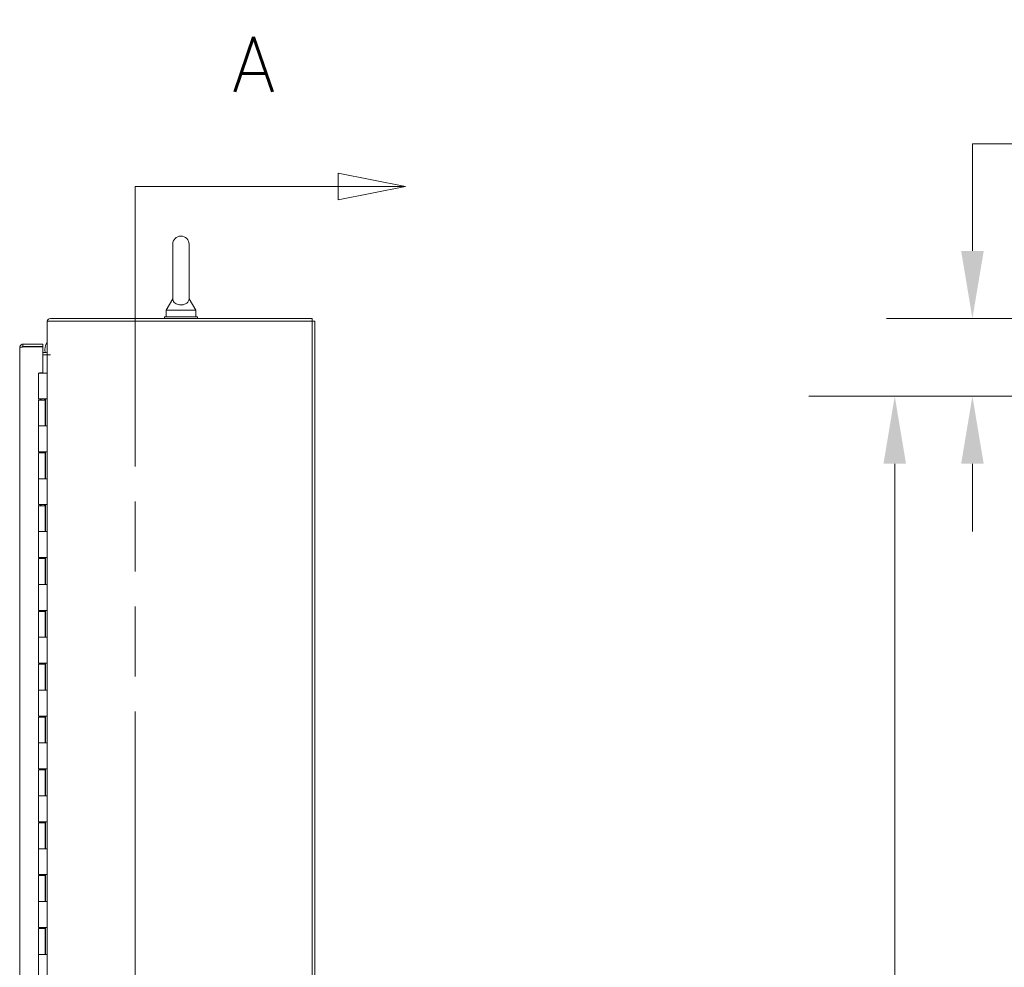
# Model space of a CAD drawing. Header units: inches. Extents: x 15 to 424, y 13 to 263.
# Tile 100 of 125: x 226 to 263, y 170 to 206. Entities that reach past the tile are written whole.
import ezdxf

# ---------------------------------------------------------------- set-up
doc = ezdxf.new("R2010")
doc.units = ezdxf.units.IN
doc.header["$LTSCALE"] = 26
doc.header["$MEASUREMENT"] = 0
doc.linetypes.add('DOUBLE_DASH_CHAIN', pattern=[1.2403, 0.6614, -0.0827, 0.1654, -0.0827, 0.1654, -0.0827])
for name, color, linetype, lineweight in [('Dimension (ANSI)', 7, 'Continuous', 5), ('Section Line (ANSI)', 7, 'DOUBLE_DASH_CHAIN', 5), ('Visible (ANSI)', 7, 'Continuous', 5)]:
    doc.layers.add(name, color=color, linetype=linetype, lineweight=lineweight)
doc.styles.add('ROMANS', font='romans.shx')
doc.dimstyles.new('Default (ANSI)', dxfattribs={"dimscale": 26, "dimtxt": 0.08, "dimasz": 0.098425, "dimexe": 0.125, "dimexo": 0.0625, "dimgap": 0.031496, "dimtad": 0, "dimtih": 1, "dimtoh": 1, "dimrnd": 1e-08, "dimzin": 0, "dimdsep": 46, "dimtxsty": 'ROMANS', "dimcen": 0.09, "dimdle": 0.393701, "dimclrd": 256, "dimclre": 256, "dimclrt": 256, "dimadec": 0, "dimazin": 0, "dimtfac": 1.25, "dimtofl": 0, "dimtmove": 0, "dimatfit": 3, "dimfxl": 1, "dimtolj": 1, "dimtzin": 0, "dimlwd": -1, "dimlwe": -1, "dimarcsym": 0})

# ---------------------------------------------------------------- blocks, each defined once
blk = doc.blocks.new('2dTransSection0')
at = {"layer": 'Section Line (ANSI)', "linetype": 'Continuous'}
for p, q in [((9.2617, 7.6748), (9.1637, 7.6943)), ((9.1637, 7.6943), (9.1637, 7.6553)), ((8.868, 7.6748), (8.868, 7.6589)), ((8.868, 7.6748), (9.1637, 7.6748)), ((9.1637, 7.6748), (9.2617, 7.6748)), ((9.1637, 7.6553), (9.2617, 7.6748))]:
    blk.add_line(p, q, dxfattribs=at)
at = {"layer": 'Section Line (ANSI)', "linetype": 'DOUBLE_DASH_CHAIN', "ltscale": 0.023698}
blk.add_line((8.868, 7.6748), (8.868, 4.6315), dxfattribs=at)
at = {"layer": 'Section Line (ANSI)', "linetype": 'Continuous', "flags": 128}
blk.add_lwpolyline([(9.1637, 7.6553), (9.2617, 7.6748), (9.1637, 7.6943), (9.1637, 7.6553)], dxfattribs=at)
at = {"layer": 'Section Line (ANSI)'}
blk.add_solid([(9.1637, 7.6553), (9.2617, 7.6748), (9.1637, 7.6943), (9.1637, 7.6553)], dxfattribs=at)
at = {"layer": 'Section Line (ANSI)', "insert": (9.0097, 7.8126), "char_height": 0.08, "attachment_point": 7, "line_spacing_factor": 2.477687, "style": 'ROMANS'}
blk.add_mtext('A', dxfattribs=at)
blk = doc.blocks.new('*D39')
at = {"layer": 'Defpoints', "color": 0, "transparency": 16777216}
for p in [(278.984, 194.545), (262.247, 191.608), (281.828, 191.608)]:
    blk.add_point(p, dxfattribs=at)
at = {"layer": 'Dimension (ANSI)', "transparency": 16777216}
for p, q in [((262.247, 197.104), (262.247, 201.158)), ((262.247, 201.158), (264.807, 201.158)), ((277.359, 194.545), (258.997, 194.545)), ((280.203, 191.608), (258.997, 191.608)), ((262.247, 189.049), (262.247, 186.49))]:
    blk.add_line(p, q, dxfattribs=at)
for points in [[(261.821, 197.104), (262.674, 197.104), (262.247, 194.545)], [(261.821, 189.049), (262.674, 189.049), (262.247, 191.608)]]:
    blk.add_solid(points, dxfattribs=at)
at = {"layer": 'Dimension (ANSI)', "transparency": 16777216, "insert": (265.625, 202.198), "char_height": 2.08, "attachment_point": 1, "style": 'ROMANS'}
blk.add_mtext('\\A1;2.94', dxfattribs=at)
blk = doc.blocks.new('*D41')
at = {"layer": 'Defpoints', "color": 0, "transparency": 16777216}
for p in [(259.308, 191.608), (281.828, 191.608), (281.828, 137.358)]:
    blk.add_point(p, dxfattribs=at)
at = {"layer": 'Dimension (ANSI)', "transparency": 16777216}
for p, q in [((280.203, 191.608), (256.058, 191.608)), ((259.308, 189.049), (259.308, 166.342)), ((259.308, 139.917), (259.308, 162.624)), ((280.203, 137.358), (256.058, 137.358))]:
    blk.add_line(p, q, dxfattribs=at)
for points in [[(258.882, 189.049), (259.735, 189.049), (259.308, 191.608)], [(258.882, 139.917), (259.735, 139.917), (259.308, 137.358)]]:
    blk.add_solid(points, dxfattribs=at)
at = {"layer": 'Dimension (ANSI)', "transparency": 16777216, "insert": (255.148, 165.523), "char_height": 2.08, "attachment_point": 1, "style": 'ROMANS'}
blk.add_mtext('\\A1;54.25', dxfattribs=at)

msp = doc.modelspace()

# ---------------------------------------------------------------- linework, layer by layer
at = {"layer": 'Visible (ANSI)'}
for p, q in [((231.993, 197.3576), (231.993, 195.2976)), ((232.613, 195.2976), (232.613, 197.3576)), ((231.993, 195.2976), (231.743, 194.8576)), ((232.613, 195.2976), (232.863, 194.8576)), ((231.743, 194.8576), (232.863, 194.8576)), ((231.743, 194.8576), (231.743, 194.6076)), ((232.863, 194.8576), (232.863, 194.6076)), ((227.2405, 194.4514), (237.2718, 194.4514)), ((227.2405, 193.1703), (227.2405, 194.4514)), ((237.2718, 194.5451), (227.3654, 194.5451)), ((231.678, 194.6076), (232.928, 194.6076)), ((231.678, 194.5451), (231.678, 194.6076)), ((232.928, 194.5451), (232.928, 194.6076)), ((237.2718, 194.5451), (237.2718, 194.4514)), ((237.3655, 194.4514), (237.2718, 194.4514)), ((237.2718, 194.4514), (237.2718, 134.5138)), ((237.3655, 134.5138), (237.3655, 194.4514)), ((226.2051, 135.5138), (226.2051, 193.4514)), ((226.3301, 193.5764), (226.3301, 193.4827)), ((227.0801, 193.5764), (226.3301, 193.5764)), ((226.3301, 193.4827), (227.0801, 193.4827)), ((227.0801, 193.4716), (226.3301, 193.4716)), ((227.0801, 193.4827), (227.0801, 193.5764)), ((227.0801, 192.4983), (227.0801, 193.4716)), ((227.0801, 193.2638), (227.2092, 193.2638)), ((227.0801, 193.1701), (227.2092, 193.1701)), ((227.2092, 193.1701), (227.2405, 193.1701)), ((227.2405, 193.1703), (227.3656, 193.1703)), ((227.2405, 135.7951), (227.2405, 193.1701)), ((227.3654, 193.1701), (227.2405, 193.1701)), ((227.3656, 193.1701), (227.3654, 193.1701)), ((227.3656, 193.1703), (227.3656, 193.1701)), ((226.9155, 192.4826), (227.1621, 192.4826)), ((226.9155, 191.5026), (226.9155, 192.4826)), ((226.9551, 192.4826), (226.9551, 192.4983)), ((226.9551, 192.4983), (227.0801, 192.4983)), ((227.2401, 192.4826), (227.1621, 192.4826)), ((227.2401, 192.4826), (227.2405, 192.4826)), ((227.1621, 191.5026), (226.9155, 191.5026)), ((226.9155, 191.4626), (227.1655, 191.4626)), ((226.9155, 190.4826), (226.9155, 191.4626)), ((226.9316, 191.4626), (226.9316, 191.5026)), ((226.9914, 191.5026), (226.9914, 191.4626)), ((227.0231, 191.4626), (227.0231, 191.5026)), ((227.1476, 191.4626), (227.1476, 191.5026)), ((227.1621, 191.5026), (227.2401, 191.5026)), ((227.1655, 190.4826), (227.1655, 191.4626)), ((227.1775, 191.5026), (227.1775, 190.4826)), ((227.2403, 191.5026), (227.2401, 191.5026)), ((227.2403, 191.5026), (227.2403, 190.4826)), ((226.9155, 190.4826), (227.1621, 190.4826)), ((226.9155, 189.5026), (226.9155, 190.4826)), ((227.1621, 190.4826), (226.9155, 190.4826)), ((227.2401, 190.4826), (227.1621, 190.4826)), ((227.2401, 190.4826), (227.2403, 190.4826)), ((227.1621, 189.5026), (226.9155, 189.5026)), ((226.9155, 189.4626), (227.1655, 189.4626)), ((226.9155, 188.4826), (226.9155, 189.4626)), ((226.9316, 189.4626), (226.9316, 189.5026)), ((226.9914, 189.5026), (226.9914, 189.4626)), ((227.0231, 189.4626), (227.0231, 189.5026)), ((227.1476, 189.4626), (227.1476, 189.5026)), ((227.1621, 189.5026), (227.2401, 189.5026)), ((227.1655, 188.4826), (227.1655, 189.4626)), ((227.1775, 189.5026), (227.1775, 188.4826)), ((227.2403, 189.5026), (227.2401, 189.5026)), ((227.2403, 189.5026), (227.2403, 188.4826)), ((226.9155, 188.4826), (227.1621, 188.4826)), ((226.9155, 187.5026), (226.9155, 188.4826)), ((227.1621, 188.4826), (226.9155, 188.4826)), ((227.2401, 188.4826), (227.1621, 188.4826)), ((227.2401, 188.4826), (227.2403, 188.4826)), ((227.1621, 187.5026), (226.9155, 187.5026)), ((226.9155, 187.4626), (227.1655, 187.4626)), ((226.9155, 186.4826), (226.9155, 187.4626)), ((226.9316, 187.4626), (226.9316, 187.5026)), ((226.9914, 187.5026), (226.9914, 187.4626)), ((227.0231, 187.4626), (227.0231, 187.5026)), ((227.1476, 187.4626), (227.1476, 187.5026)), ((227.1621, 187.5026), (227.2401, 187.5026)), ((227.1655, 186.4826), (227.1655, 187.4626)), ((227.1775, 187.5026), (227.1775, 186.4826)), ((227.2403, 187.5026), (227.2401, 187.5026)), ((227.2403, 187.5026), (227.2403, 186.4826)), ((226.9155, 186.4826), (227.1621, 186.4826)), ((226.9155, 185.5026), (226.9155, 186.4826)), ((227.1621, 186.4826), (226.9155, 186.4826)), ((227.2401, 186.4826), (227.1621, 186.4826)), ((227.2401, 186.4826), (227.2403, 186.4826)), ((227.1621, 185.5026), (226.9155, 185.5026)), ((226.9316, 185.4626), (226.9316, 185.5026)), ((226.9914, 185.5026), (226.9914, 185.4626)), ((227.0231, 185.4626), (227.0231, 185.5026)), ((227.1476, 185.4626), (227.1476, 185.5026)), ((227.1621, 185.5026), (227.2401, 185.5026)), ((227.1775, 185.5026), (227.1775, 184.4826)), ((227.2403, 185.5026), (227.2401, 185.5026)), ((227.2403, 185.5026), (227.2403, 184.4826)), ((226.9155, 185.4626), (227.1655, 185.4626)), ((226.9155, 184.4826), (226.9155, 185.4626)), ((227.1655, 184.4826), (227.1655, 185.4626)), ((226.9155, 184.4826), (227.1621, 184.4826)), ((226.9155, 183.5026), (226.9155, 184.4826)), ((227.1621, 184.4826), (226.9155, 184.4826)), ((227.2401, 184.4826), (227.1621, 184.4826)), ((227.2401, 184.4826), (227.2403, 184.4826)), ((227.1621, 183.5026), (226.9155, 183.5026)), ((226.9155, 183.4626), (227.1655, 183.4626)), ((226.9155, 182.4826), (226.9155, 183.4626)), ((226.9316, 183.4626), (226.9316, 183.5026)), ((226.9914, 183.5026), (226.9914, 183.4626)), ((227.0231, 183.4626), (227.0231, 183.5026)), ((227.1476, 183.4626), (227.1476, 183.5026)), ((227.1621, 183.5026), (227.2401, 183.5026)), ((227.1655, 182.4826), (227.1655, 183.4626)), ((227.1775, 183.5026), (227.1775, 182.4826)), ((227.2403, 183.5026), (227.2401, 183.5026)), ((227.2403, 183.5026), (227.2403, 182.4826)), ((226.9155, 182.4826), (227.1621, 182.4826)), ((226.9155, 181.5026), (226.9155, 182.4826)), ((227.1621, 182.4826), (226.9155, 182.4826)), ((227.2401, 182.4826), (227.1621, 182.4826)), ((227.2401, 182.4826), (227.2403, 182.4826)), ((227.1621, 181.5026), (226.9155, 181.5026)), ((226.9155, 181.4626), (227.1655, 181.4626)), ((226.9155, 180.4826), (226.9155, 181.4626)), ((226.9316, 181.4626), (226.9316, 181.5026)), ((226.9914, 181.5026), (226.9914, 181.4626)), ((227.0231, 181.4626), (227.0231, 181.5026)), ((227.1476, 181.4626), (227.1476, 181.5026)), ((227.1621, 181.5026), (227.2401, 181.5026)), ((227.1655, 180.4826), (227.1655, 181.4626)), ((227.1775, 181.5026), (227.1775, 180.4826)), ((227.2403, 181.5026), (227.2401, 181.5026)), ((227.2403, 181.5026), (227.2403, 180.4826)), ((226.9155, 180.4826), (227.1621, 180.4826)), ((226.9155, 179.5026), (226.9155, 180.4826)), ((227.1621, 180.4826), (226.9155, 180.4826)), ((227.2401, 180.4826), (227.1621, 180.4826)), ((227.2401, 180.4826), (227.2403, 180.4826)), ((227.1621, 179.5026), (226.9155, 179.5026)), ((226.9155, 179.4626), (227.1655, 179.4626)), ((226.9155, 178.4826), (226.9155, 179.4626)), ((226.9316, 179.4626), (226.9316, 179.5026)), ((226.9914, 179.5026), (226.9914, 179.4626)), ((227.0231, 179.4626), (227.0231, 179.5026)), ((227.1476, 179.4626), (227.1476, 179.5026)), ((227.1621, 179.5026), (227.2401, 179.5026)), ((227.1655, 178.4826), (227.1655, 179.4626)), ((227.1775, 179.5026), (227.1775, 178.4826)), ((227.2403, 179.5026), (227.2401, 179.5026)), ((227.2403, 179.5026), (227.2403, 178.4826)), ((226.9155, 178.4826), (227.1621, 178.4826)), ((226.9155, 177.5026), (226.9155, 178.4826)), ((227.1621, 178.4826), (226.9155, 178.4826)), ((227.2401, 178.4826), (227.1621, 178.4826)), ((227.2401, 178.4826), (227.2403, 178.4826)), ((227.1621, 177.5026), (226.9155, 177.5026)), ((226.9155, 177.4626), (227.1655, 177.4626)), ((226.9155, 176.4826), (226.9155, 177.4626)), ((226.9316, 177.4626), (226.9316, 177.5026)), ((226.9914, 177.5026), (226.9914, 177.4626)), ((227.0231, 177.4626), (227.0231, 177.5026)), ((227.1476, 177.4626), (227.1476, 177.5026)), ((227.1621, 177.5026), (227.2401, 177.5026)), ((227.1655, 176.4826), (227.1655, 177.4626)), ((227.1775, 177.5026), (227.1775, 176.4826)), ((227.2403, 177.5026), (227.2401, 177.5026)), ((227.2403, 177.5026), (227.2403, 176.4826)), ((226.9155, 176.4826), (227.1621, 176.4826)), ((226.9155, 175.5026), (226.9155, 176.4826)), ((227.1621, 176.4826), (226.9155, 176.4826)), ((227.2401, 176.4826), (227.1621, 176.4826)), ((227.2401, 176.4826), (227.2403, 176.4826)), ((227.1621, 175.5026), (226.9155, 175.5026)), ((226.9155, 175.4626), (227.1655, 175.4626)), ((226.9155, 174.4826), (226.9155, 175.4626)), ((226.9316, 175.4626), (226.9316, 175.5026)), ((226.9914, 175.5026), (226.9914, 175.4626)), ((227.0231, 175.4626), (227.0231, 175.5026)), ((227.1476, 175.4626), (227.1476, 175.5026)), ((227.1621, 175.5026), (227.2401, 175.5026)), ((227.1655, 174.4826), (227.1655, 175.4626)), ((227.1775, 175.5026), (227.1775, 174.4826)), ((227.2403, 175.5026), (227.2401, 175.5026)), ((227.2403, 175.5026), (227.2403, 174.4826)), ((226.9155, 174.4826), (227.1621, 174.4826)), ((226.9155, 173.5026), (226.9155, 174.4826)), ((227.1621, 174.4826), (226.9155, 174.4826)), ((227.2401, 174.4826), (227.1621, 174.4826)), ((227.2401, 174.4826), (227.2403, 174.4826)), ((227.1621, 173.5026), (226.9155, 173.5026)), ((226.9155, 173.4626), (227.1655, 173.4626)), ((226.9155, 172.4826), (226.9155, 173.4626)), ((226.9316, 173.4626), (226.9316, 173.5026)), ((226.9914, 173.5026), (226.9914, 173.4626)), ((227.0231, 173.4626), (227.0231, 173.5026)), ((227.1476, 173.4626), (227.1476, 173.5026)), ((227.1621, 173.5026), (227.2401, 173.5026)), ((227.1655, 172.4826), (227.1655, 173.4626)), ((227.1775, 173.5026), (227.1775, 172.4826)), ((227.2403, 173.5026), (227.2401, 173.5026)), ((227.2403, 173.5026), (227.2403, 172.4826)), ((226.9155, 172.4826), (227.1621, 172.4826)), ((226.9155, 171.5026), (226.9155, 172.4826)), ((227.1621, 172.4826), (226.9155, 172.4826)), ((227.2401, 172.4826), (227.1621, 172.4826)), ((227.2401, 172.4826), (227.2403, 172.4826)), ((227.1621, 171.5026), (226.9155, 171.5026)), ((226.9155, 171.4626), (227.1655, 171.4626)), ((226.9155, 170.4826), (226.9155, 171.4626)), ((226.9316, 171.4626), (226.9316, 171.5026)), ((226.9914, 171.5026), (226.9914, 171.4626)), ((227.0231, 171.4626), (227.0231, 171.5026)), ((227.1476, 171.4626), (227.1476, 171.5026)), ((227.1621, 171.5026), (227.2401, 171.5026)), ((227.1655, 170.4826), (227.1655, 171.4626)), ((227.1775, 171.5026), (227.1775, 170.4826)), ((227.2403, 171.5026), (227.2401, 171.5026)), ((227.2403, 171.5026), (227.2403, 170.4826)), ((226.9155, 170.4826), (227.1621, 170.4826)), ((226.9155, 169.5026), (226.9155, 170.4826)), ((227.1621, 170.4826), (226.9155, 170.4826)), ((227.2401, 170.4826), (227.1621, 170.4826)), ((227.2401, 170.4826), (227.2403, 170.4826))]:
    msp.add_line(p, q, dxfattribs=at)
for centre, radius, start, end in [((232.303, 197.3576), 0.31, 0, 180), ((227.3654, 194.4202), 0.125, 90, 165.51657), ((227.6559, 193.3704), 0.5, 146.19712, 192.30755), ((227.2092, 193.2951), 0.0313, 270, 0), ((227.2092, 193.2951), 0.125, 270, 284.48343)]:
    msp.add_arc(centre, radius, start, end, dxfattribs=at)
for points, knots in [([(232.613, 195.2976), (232.613, 195.2976), (232.613, 195.296), (232.6128, 195.2864), (232.6121, 195.2737), (232.6052, 195.2347), (232.5933, 195.1975), (232.5407, 195.1383), (232.5141, 195.1186), (232.4568, 195.0897), (232.4259, 195.0789), (232.361, 195.0656), (232.3287, 195.0626), (232.2646, 195.0636), (232.2339, 195.0673), (232.1748, 195.0808), (232.1473, 195.0907), (232.0948, 195.117), (232.0715, 195.134), (232.0298, 195.1759), (232.0144, 195.2016), (231.9942, 195.2565), (231.9932, 195.2835), (231.993, 195.2961), (231.993, 195.2976), (231.993, 195.2976)], [0.9142381, 0.9142381, 0.9142381, 0.9142381, 0.9520549, 0.9520549, 1.0311037, 1.0311037, 1.1787345, 1.1787345, 1.276263, 1.276263, 1.362415, 1.362415, 1.4398265, 1.4398265, 1.5142017, 1.5142017, 1.5926848, 1.5926848, 1.6852455, 1.6852455, 1.8026878, 1.8026878, 1.9462224, 1.9462224, 1.9858069, 1.9858069, 1.9858069, 1.9858069]), ([(226.3042, 193.5737), (226.2715, 193.5668), (226.2419, 193.546), (226.2241, 193.5177), (226.2118, 193.4979), (226.2051, 193.4747), (226.2051, 193.4514)], [-0.86719116, -0.86719116, -0.86719116, -0.86719116, -0.3557543, -0.3557543, -0.3557543, 0, 0, 0, 0]), ([(226.3042, 193.4689), (226.2715, 193.4655), (226.2419, 193.4621), (226.2241, 193.4586), (226.2118, 193.4562), (226.2051, 193.4538), (226.2051, 193.4514)], [-0.86719116, -0.86719116, -0.86719116, -0.86719116, -0.3557543, -0.3557543, -0.3557543, 0, 0, 0, 0]), ([(226.3044, 193.4687), (226.3094, 193.4759), (226.3171, 193.4812), (226.3257, 193.4824), (226.3272, 193.4826), (226.3286, 193.4827), (226.3301, 193.4827)], [0.37885336, 0.37885336, 0.37885336, 0.37885336, 0.91100988, 0.91100988, 0.91100988, 1, 1, 1, 1])]:
    msp.add_open_spline(points, degree=3, knots=knots, dxfattribs=at)
for points in [[(226.3301, 193.5764), (226.3214, 193.5764), (226.3127, 193.5755), (226.3042, 193.5737)], [(226.3301, 193.4716), (226.3214, 193.4707), (226.3127, 193.4698), (226.3042, 193.4689)]]:
    msp.add_open_spline(points, degree=3, dxfattribs=at)

# ---------------------------------------------------------------- block references
at = {"layer": 'Section Line (ANSI)', "xscale": 26, "yscale": 26, "zscale": 26}
msp.add_blockref('2dTransSection0', (0, 0), dxfattribs=at)

# ---------------------------------------------------------------- dimensions: what is measured, and where the dimension line sits
at = {"layer": 'Dimension (ANSI)'}
for base, p1, picture, middle in [((262.2475, 191.6076), (278.9842, 194.5451), '*D39', (268.8445, 201.1583)), ((259.3083, 191.6076), (281.828, 137.3576), '*D41', (259.3083, 164.4826))]:
    dim = msp.add_linear_dim(base=base, p1=p1, p2=(281.828, 191.6076), angle=90, dimstyle='Default (ANSI)', override={"dimdec": 2, "dimtp": 0, "dimtm": 0, "dimtdec": 2, "dimatfit": 1}, dxfattribs=at)
    dim.commit()
    dim.dimension.update_dxf_attribs({"geometry": picture, "text_midpoint": middle, "dimtype": 160})

doc.saveas('drawing.dxf')
